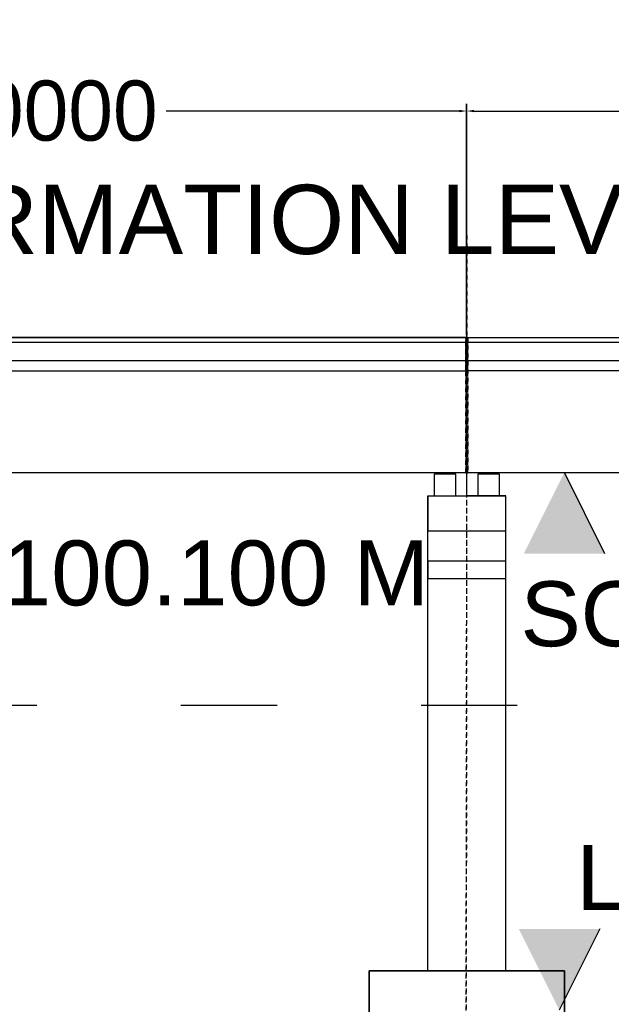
# Model space of a CAD drawing. Header units: inches. Extents: x -1841658761 to 3039153, y 1727 to 2165588347.
# Tile 18 of 38: x 9885 to 9900, y 4564 to 4588. Entities that reach past the tile are written whole.
import ezdxf

# ---------------------------------------------------------------- set-up
doc = ezdxf.new("R2010")
doc.units = ezdxf.units.IN
doc.header["$MEASUREMENT"] = 0
for name, pattern in [('ACAD_ISO03W100', [30, 12, -18]), ('CENTER', [50.8, 31.75, -6.35, 6.35, -6.35]), ('DASHED', [0.75, 0.5, -0.25])]:
    doc.linetypes.add(name, pattern=pattern)
doc.layers.add('CENTER', color=3, linetype='CENTER')
doc.layers.add('STR', color=7, linetype='Continuous', lineweight=25)
doc.styles.add('ROMANS', font='romans.shx', dxfattribs={"height": 2.2})
doc.dimstyles.new('ROMANS', dxfattribs={"dimtxt": 650, "dimasz": 650, "dimexe": 325, "dimexo": 325, "dimgap": 325, "dimtad": 1, "dimdec": 0, "dimzin": 9, "dimdsep": 46, "dimtxsty": 'ROMANS', "dimcen": 325, "dimclrd": 4, "dimclre": 4, "dimclrt": 6, "dimadec": 0, "dimazin": 0, "dimtfac": 1, "dimtdec": 0, "dimtmove": 0, "dimatfit": 3, "dimfxl": 1, "dimtolj": 1, "dimtzin": 9, "dimarcsym": 0})
doc.dimstyles.get("Standard").update_dxf_attribs({"dimtxt": 0.18, "dimasz": 0.18, "dimexe": 0.18, "dimexo": 0.0625, "dimgap": 0.09, "dimtad": 0, "dimtih": 1, "dimtoh": 1, "dimdec": 4, "dimzin": 0, "dimdsep": 46, "dimtxsty": 'Standard', "dimcen": 0.09, "dimadec": 0, "dimazin": 0, "dimtfac": 1, "dimtdec": 4, "dimtofl": 0, "dimtmove": 0, "dimatfit": 3, "dimfxl": 1, "dimtolj": 1, "dimtzin": 0, "dimarcsym": 0})

# ---------------------------------------------------------------- blocks, each defined once
blk = doc.blocks.new('*D150')
at = {"color": 0, "lineweight": -2, "ltscale": 0.02, "transparency": 16777216}
for p, q in [((9873.607, 4580.162), (9873.607, 4586.014)), ((9873.787, 4585.834), (9881.105, 4585.834)), ((9896.103, 4585.834), (9888.785, 4585.834)), ((9896.283, 4580.243), (9896.283, 4586.014))]:
    blk.add_line(p, q, dxfattribs=at)
at = {"color": 0, "ltscale": 0.02, "transparency": 16777216}
for points in [[(9873.787, 4585.864), (9873.787, 4585.804), (9873.607, 4585.834)], [(9896.103, 4585.864), (9896.103, 4585.804), (9896.283, 4585.834)]]:
    blk.add_solid(points, dxfattribs=at)
at = {"layer": 'Defpoints', "color": 0, "ltscale": 0.02, "transparency": 16777216}
for p in [(9896.283, 4585.834), (9896.283, 4580.18), (9873.607, 4580.1)]:
    blk.add_point(p, dxfattribs=at)
at = {"color": 0, "ltscale": 0.02, "transparency": 16777216, "insert": (9884.945, 4585.834), "char_height": 1, "attachment_point": 5}
blk.add_mtext('\\A1;{\\H1.5x;21.0000}', dxfattribs=at)
blk = doc.blocks.new('*D151')
at = {"color": 0, "lineweight": -2, "ltscale": 0.02, "transparency": 16777216}
for p, q in [((9896.294, 4580.162), (9896.294, 4586.014)), ((9896.474, 4585.834), (9903.792, 4585.834)), ((9918.791, 4585.834), (9911.472, 4585.834)), ((9918.971, 4580.243), (9918.971, 4586.014))]:
    blk.add_line(p, q, dxfattribs=at)
at = {"color": 0, "ltscale": 0.02, "transparency": 16777216}
for points in [[(9896.474, 4585.864), (9896.474, 4585.804), (9896.294, 4585.834)], [(9918.791, 4585.864), (9918.791, 4585.804), (9918.971, 4585.834)]]:
    blk.add_solid(points, dxfattribs=at)
at = {"layer": 'Defpoints', "color": 0, "ltscale": 0.02, "transparency": 16777216}
for p in [(9918.971, 4585.834), (9918.971, 4580.18), (9896.294, 4580.1)]:
    blk.add_point(p, dxfattribs=at)
at = {"color": 0, "ltscale": 0.02, "transparency": 16777216, "insert": (9907.632, 4585.834), "char_height": 1, "attachment_point": 5}
blk.add_mtext('\\A1;{\\H1.5x;21.0000}', dxfattribs=at)

msp = doc.modelspace()

# ---------------------------------------------------------------- hatches: boundary and pattern name
at = {"ltscale": 0.02}
for points in [[(9899.74078, 4574.78409), (9898.72828, 4574.78409), (9897.71578, 4574.78409), (9898.72828, 4576.80909)], [(9899.61443, 4565.41924), (9898.60193, 4565.41924), (9897.58943, 4565.41924), (9898.60193, 4563.39424)]]:
    msp.add_hatch(color=256, dxfattribs=at).paths.add_polyline_path(points)

# ---------------------------------------------------------------- linework, layer by layer
at = {"linetype": 'DASHED', "ltscale": 0.02}
for p, q in [((9896.27216, 4542.42762), (9896.29827, 4582.76456)), ((9896.27216, 4542.42762), (9896.29701, 4582.76044)), ((9896.27216, 4542.42762), (9896.29827, 4582.76044)), ((9873.61907, 4580.18414), (9896.29408, 4580.18414)), ((9896.26708, 4580.18002), (9896.24008, 4580.18002)), ((9896.29408, 4580.18002), (9896.24008, 4580.18002)), ((9896.29408, 4580.18414), (9896.26708, 4580.18414)), ((9896.26708, 4580.18414), (9896.26708, 4579.3457)), ((9896.29408, 4580.18414), (9896.26708, 4580.18414)), ((9896.26708, 4580.18414), (9896.26708, 4579.3457)), ((9896.29408, 4580.18414), (9896.26708, 4580.18414)), ((9896.26708, 4580.18414), (9896.26708, 4576.80909)), ((9896.26708, 4580.18414), (9896.26708, 4576.80909)), ((9896.29408, 4580.18414), (9896.26708, 4580.18414)), ((9896.26708, 4580.18414), (9896.26708, 4579.3457)), ((9896.29408, 4580.18414), (9896.26708, 4580.18414)), ((9896.26708, 4580.18414), (9896.26708, 4579.3457)), ((9896.29408, 4580.18414), (9896.26708, 4580.18414)), ((9896.26708, 4580.18414), (9896.26708, 4576.80909)), ((9896.29408, 4580.18414), (9896.26708, 4580.18414)), ((9896.26708, 4580.18414), (9896.26708, 4579.3457)), ((9896.29408, 4580.18414), (9896.26708, 4580.18414)), ((9896.26708, 4580.18414), (9896.26708, 4579.3457)), ((9896.29408, 4580.18414), (9896.26708, 4580.18414)), ((9896.26708, 4580.18414), (9896.26708, 4576.80909)), ((9896.26708, 4580.18414), (9896.26708, 4576.80909)), ((9896.29408, 4580.18414), (9896.26708, 4580.18414)), ((9896.26708, 4580.18414), (9896.26708, 4579.3457)), ((9896.29408, 4580.18414), (9896.26708, 4580.18414)), ((9896.26708, 4580.18414), (9896.26708, 4579.3457)), ((9896.29408, 4580.18414), (9896.26708, 4580.18414)), ((9896.26708, 4580.18414), (9896.26708, 4576.80909)), ((9896.26708, 4580.18414), (9896.26708, 4576.80909)), ((9896.26708, 4580.18414), (9896.26708, 4576.80909)), ((9896.26708, 4580.18414), (9896.26708, 4576.80909)), ((9896.26708, 4576.80909), (9896.26708, 4580.18414)), ((9896.26708, 4576.80909), (9896.26708, 4580.18414)), ((9896.26708, 4576.80909), (9896.26708, 4580.18414)), ((9896.26708, 4576.80909), (9896.26708, 4580.18414)), ((9896.29408, 4580.18002), (9896.26708, 4580.18002)), ((9896.26708, 4580.18002), (9896.26708, 4579.34158)), ((9896.29408, 4580.18002), (9896.26708, 4580.18002)), ((9896.26708, 4580.18002), (9896.26708, 4579.34158)), ((9896.29408, 4580.18002), (9896.26708, 4580.18002)), ((9896.26708, 4580.18002), (9896.26708, 4576.80497)), ((9896.26708, 4580.18002), (9896.26708, 4576.80497)), ((9896.29408, 4580.18002), (9896.26708, 4580.18002)), ((9896.26708, 4580.18002), (9896.26708, 4579.34158)), ((9896.29408, 4580.18002), (9896.26708, 4580.18002)), ((9896.26708, 4580.18002), (9896.26708, 4579.34158)), ((9896.29408, 4580.18002), (9896.26708, 4580.18002)), ((9896.26708, 4580.18002), (9896.26708, 4576.80497)), ((9896.26708, 4579.34158), (9896.26708, 4580.18002)), ((9896.26708, 4579.34158), (9896.26708, 4580.18002)), ((9896.26708, 4576.80497), (9896.26708, 4580.18002)), ((9896.26708, 4576.80497), (9896.26708, 4580.18002)), ((9896.26708, 4579.34158), (9896.26708, 4580.18002)), ((9896.26708, 4579.34158), (9896.26708, 4580.18002)), ((9896.26708, 4576.80497), (9896.26708, 4580.18002)), ((9896.26708, 4579.34158), (9896.26708, 4580.18002)), ((9896.26708, 4579.34158), (9896.26708, 4580.18002)), ((9896.26708, 4576.80497), (9896.26708, 4580.18002)), ((9896.26708, 4576.80497), (9896.26708, 4580.18002)), ((9896.29408, 4580.18002), (9896.26708, 4580.18002)), ((9896.26708, 4580.18002), (9896.26708, 4579.34158)), ((9896.29408, 4580.18002), (9896.26708, 4580.18002)), ((9896.26708, 4580.18002), (9896.26708, 4579.34158)), ((9896.29408, 4580.18002), (9896.26708, 4580.18002)), ((9896.26708, 4580.18002), (9896.26708, 4576.80497)), ((9896.26708, 4580.18002), (9896.26708, 4576.80497)), ((9896.29408, 4580.18002), (9896.26708, 4580.18002)), ((9896.26708, 4580.18002), (9896.26708, 4579.34158)), ((9896.29408, 4580.18002), (9896.26708, 4580.18002)), ((9896.26708, 4580.18002), (9896.26708, 4579.34158)), ((9896.29408, 4580.18002), (9896.26708, 4580.18002)), ((9896.26708, 4580.18002), (9896.26708, 4576.80497)), ((9896.29408, 4580.18002), (9896.26708, 4580.18002)), ((9896.26708, 4580.18002), (9896.26708, 4579.34158)), ((9896.29408, 4580.18002), (9896.26708, 4580.18002)), ((9896.26708, 4580.18002), (9896.26708, 4579.34158)), ((9896.29408, 4580.18002), (9896.26708, 4580.18002)), ((9896.26708, 4580.18002), (9896.26708, 4576.80497)), ((9896.26708, 4580.18002), (9896.26708, 4576.80497)), ((9896.29408, 4580.18002), (9896.26708, 4580.18002)), ((9896.26708, 4580.18002), (9896.26708, 4579.34158)), ((9896.29408, 4580.18002), (9896.26708, 4580.18002)), ((9896.26708, 4580.18002), (9896.26708, 4579.34158)), ((9896.29408, 4580.18002), (9896.26708, 4580.18002)), ((9896.26708, 4580.18002), (9896.26708, 4576.80497)), ((9896.26708, 4580.18002), (9896.26708, 4576.80497)), ((9896.26708, 4580.18002), (9896.26708, 4576.80497)), ((9896.26708, 4580.18002), (9896.26708, 4576.80497)), ((9896.26708, 4576.80497), (9896.26708, 4580.18002)), ((9896.26708, 4576.80497), (9896.26708, 4580.18002)), ((9896.26708, 4576.80497), (9896.26708, 4580.18002)), ((9896.26708, 4576.80497), (9896.26708, 4580.18002)), ((9896.26708, 4576.80497), (9896.26708, 4580.18002)), ((9896.26708, 4580.18002), (9896.26708, 4576.80497)), ((9896.26708, 4580.18002), (9896.26708, 4576.80497)), ((9896.26708, 4580.18002), (9896.26708, 4576.80497)), ((9896.26708, 4580.18002), (9896.26708, 4576.80497)), ((9896.26708, 4580.18002), (9896.26708, 4576.80497)), ((9896.26708, 4580.18002), (9896.26708, 4576.80497)), ((9896.29408, 4580.18414), (9918.96908, 4580.18414)), ((9896.29408, 4576.80909), (9896.29408, 4580.18414)), ((9896.29408, 4580.18002), (9896.32108, 4580.18002)), ((9896.29408, 4580.18002), (9896.32108, 4580.18002)), ((9896.29408, 4580.18002), (9896.32108, 4580.18002)), ((9896.29408, 4580.18002), (9896.32108, 4580.18002)), ((9896.29408, 4580.18002), (9896.32108, 4580.18002)), ((9896.29408, 4580.18002), (9896.32108, 4580.18002)), ((9896.29408, 4580.18002), (9896.32108, 4580.18002)), ((9896.29408, 4580.18002), (9896.32108, 4580.18002)), ((9896.29408, 4580.18002), (9896.32108, 4580.18002)), ((9896.29408, 4579.34158), (9896.29408, 4580.18002)), ((9896.29408, 4576.80497), (9896.29408, 4580.18002)), ((9896.29408, 4576.80497), (9896.29408, 4580.18002)), ((9896.32108, 4579.3457), (9896.32108, 4580.18414)), ((9896.32108, 4579.3457), (9896.32108, 4580.18414)), ((9896.32108, 4576.80909), (9896.32108, 4580.18414)), ((9896.32108, 4576.80909), (9896.32108, 4580.18414)), ((9896.32108, 4579.3457), (9896.32108, 4580.18414)), ((9896.32108, 4579.3457), (9896.32108, 4580.18414)), ((9896.32108, 4576.80909), (9896.32108, 4580.18414)), ((9896.32108, 4579.3457), (9896.32108, 4580.18414)), ((9896.32108, 4579.3457), (9896.32108, 4580.18414)), ((9896.32108, 4576.80909), (9896.32108, 4580.18414)), ((9896.32108, 4576.80909), (9896.32108, 4580.18414)), ((9896.32108, 4579.3457), (9896.32108, 4580.18414)), ((9896.32108, 4579.3457), (9896.32108, 4580.18414)), ((9896.32108, 4576.80909), (9896.32108, 4580.18414)), ((9896.32108, 4576.80909), (9896.32108, 4580.18414)), ((9896.32108, 4576.80909), (9896.32108, 4580.18414)), ((9896.32108, 4576.80909), (9896.32108, 4580.18414)), ((9896.32108, 4580.18414), (9896.32108, 4576.80909)), ((9896.32108, 4580.18414), (9896.32108, 4576.80909)), ((9896.32108, 4580.18414), (9896.32108, 4576.80909)), ((9896.32108, 4580.18414), (9896.32108, 4576.80909)), ((9896.32108, 4580.18414), (9896.32108, 4576.80909)), ((9896.32108, 4579.34158), (9896.32108, 4580.18002)), ((9896.32108, 4579.34158), (9896.32108, 4580.18002)), ((9896.32108, 4576.80497), (9896.32108, 4580.18002)), ((9896.32108, 4576.80497), (9896.32108, 4580.18002)), ((9896.32108, 4579.34158), (9896.32108, 4580.18002)), ((9896.32108, 4579.34158), (9896.32108, 4580.18002)), ((9896.32108, 4576.80497), (9896.32108, 4580.18002)), ((9896.32108, 4580.18002), (9896.32108, 4579.34158)), ((9896.32108, 4580.18002), (9896.32108, 4579.34158)), ((9896.32108, 4580.18002), (9896.32108, 4576.80497)), ((9896.32108, 4580.18002), (9896.32108, 4576.80497)), ((9896.32108, 4580.18002), (9896.32108, 4579.34158)), ((9896.32108, 4580.18002), (9896.32108, 4579.34158)), ((9896.32108, 4580.18002), (9896.32108, 4576.80497)), ((9896.32108, 4580.18002), (9896.32108, 4579.34158)), ((9896.32108, 4580.18002), (9896.32108, 4579.34158)), ((9896.32108, 4580.18002), (9896.32108, 4576.80497)), ((9896.32108, 4580.18002), (9896.32108, 4576.80497)), ((9896.32108, 4579.34158), (9896.32108, 4580.18002)), ((9896.32108, 4579.34158), (9896.32108, 4580.18002)), ((9896.32108, 4576.80497), (9896.32108, 4580.18002)), ((9896.32108, 4576.80497), (9896.32108, 4580.18002)), ((9896.32108, 4579.34158), (9896.32108, 4580.18002)), ((9896.32108, 4579.34158), (9896.32108, 4580.18002)), ((9896.32108, 4576.80497), (9896.32108, 4580.18002)), ((9896.32108, 4579.34158), (9896.32108, 4580.18002)), ((9896.32108, 4579.34158), (9896.32108, 4580.18002)), ((9896.32108, 4576.80497), (9896.32108, 4580.18002)), ((9896.32108, 4576.80497), (9896.32108, 4580.18002)), ((9896.32108, 4579.34158), (9896.32108, 4580.18002)), ((9896.32108, 4579.34158), (9896.32108, 4580.18002)), ((9896.32108, 4576.80497), (9896.32108, 4580.18002)), ((9896.32108, 4576.80497), (9896.32108, 4580.18002)), ((9896.32108, 4576.80497), (9896.32108, 4580.18002)), ((9896.32108, 4576.80497), (9896.32108, 4580.18002)), ((9896.32108, 4580.18002), (9896.32108, 4576.80497)), ((9896.32108, 4580.18002), (9896.32108, 4576.80497)), ((9896.32108, 4580.18002), (9896.32108, 4576.80497)), ((9896.32108, 4580.18002), (9896.32108, 4576.80497)), ((9896.32108, 4580.18002), (9896.32108, 4576.80497)), ((9896.32108, 4576.80497), (9896.32108, 4580.18002)), ((9896.32108, 4576.80497), (9896.32108, 4580.18002)), ((9896.32108, 4576.80497), (9896.32108, 4580.18002)), ((9896.32108, 4576.80497), (9896.32108, 4580.18002)), ((9896.32108, 4576.80497), (9896.32108, 4580.18002)), ((9896.32108, 4576.80497), (9896.32108, 4580.18002)), ((9896.26708, 4579.3457), (9896.32108, 4579.3457)), ((9896.26708, 4579.3457), (9896.32108, 4579.3457)), ((9896.26708, 4579.3457), (9896.32108, 4579.3457)), ((9896.26708, 4579.3457), (9896.32108, 4579.3457)), ((9896.26708, 4579.3457), (9896.32108, 4579.3457)), ((9896.26708, 4579.3457), (9896.32108, 4579.3457)), ((9896.26708, 4579.3457), (9896.32108, 4579.3457)), ((9896.26708, 4579.3457), (9896.32108, 4579.3457)), ((9896.26708, 4579.3457), (9896.32108, 4579.3457)), ((9896.26708, 4579.3457), (9896.32108, 4579.3457)), ((9896.26708, 4579.3457), (9896.32108, 4579.3457)), ((9896.26708, 4579.3457), (9896.32108, 4579.3457)), ((9896.26708, 4579.34158), (9896.32108, 4579.34158)), ((9896.26708, 4579.34158), (9896.32108, 4579.34158)), ((9896.26708, 4579.34158), (9896.32108, 4579.34158)), ((9896.26708, 4579.34158), (9896.32108, 4579.34158)), ((9896.26708, 4579.34158), (9896.32108, 4579.34158)), ((9896.26708, 4579.34158), (9896.32108, 4579.34158)), ((9896.32108, 4579.34158), (9896.26708, 4579.34158)), ((9896.32108, 4579.34158), (9896.26708, 4579.34158)), ((9896.32108, 4579.34158), (9896.26708, 4579.34158)), ((9896.32108, 4579.34158), (9896.26708, 4579.34158)), ((9896.32108, 4579.34158), (9896.26708, 4579.34158)), ((9896.32108, 4579.34158), (9896.26708, 4579.34158)), ((9896.32108, 4579.34158), (9896.26708, 4579.34158)), ((9896.32108, 4579.34158), (9896.26708, 4579.34158)), ((9896.32108, 4579.34158), (9896.26708, 4579.34158)), ((9896.26708, 4579.34158), (9896.32108, 4579.34158)), ((9896.26708, 4579.34158), (9896.32108, 4579.34158)), ((9896.26708, 4579.34158), (9896.32108, 4579.34158)), ((9896.26708, 4579.34158), (9896.32108, 4579.34158)), ((9896.26708, 4579.34158), (9896.32108, 4579.34158)), ((9896.26708, 4579.34158), (9896.32108, 4579.34158)), ((9896.26708, 4579.34158), (9896.32108, 4579.34158)), ((9896.26708, 4579.34158), (9896.32108, 4579.34158)), ((9896.26708, 4579.34158), (9896.32108, 4579.34158)), ((9896.26708, 4579.34158), (9896.32108, 4579.34158)), ((9896.26708, 4579.34158), (9896.32108, 4579.34158)), ((9896.26708, 4579.34158), (9896.32108, 4579.34158)), ((9896.26942, 4557.98393), (9896.29489, 4578.43123))]:
    msp.add_line(p, q, dxfattribs=at)
at = {"color": 0, "ltscale": 0.02}
for p, q in [((9873.61907, 4580.18414), (9896.29408, 4580.18414)), ((9896.29408, 4580.18414), (9918.96908, 4580.18414)), ((9896.29408, 4580.05176), (9873.64607, 4580.05176)), ((9918.96908, 4580.05176), (9896.32108, 4580.05176)), ((9873.64607, 4579.61047), (9896.28866, 4579.61047)), ((9896.32108, 4579.61047), (9918.96366, 4579.61047)), ((9896.29343, 4579.34158), (9873.64607, 4579.3457)), ((9918.96843, 4579.34158), (9896.32108, 4579.3457)), ((9895.63253, 4576.76689), (9895.63253, 4576.80909)), ((9895.63253, 4576.76689), (9895.63253, 4576.80909)), ((9895.63253, 4576.76689), (9895.63253, 4576.80909)), ((9895.63253, 4576.76689), (9895.63253, 4576.80909)), ((9895.63253, 4576.76689), (9895.63253, 4576.80909)), ((9895.63258, 4576.76689), (9895.63253, 4576.80497)), ((9895.63258, 4576.76689), (9895.63253, 4576.80497)), ((9895.63258, 4576.76689), (9895.63253, 4576.80497)), ((9895.63258, 4576.76689), (9895.63253, 4576.80497)), ((9895.63258, 4576.76689), (9895.63253, 4576.80497)), ((9895.8574, 4576.76689), (9895.63253, 4576.76689)), ((9895.8574, 4576.76689), (9895.63253, 4576.76689)), ((9895.8574, 4576.76689), (9895.63253, 4576.76689)), ((9895.8574, 4576.76689), (9895.63253, 4576.76689)), ((9895.8574, 4576.76689), (9895.63253, 4576.76689)), ((9895.63258, 4576.76689), (9895.63258, 4576.80909)), ((9895.63258, 4576.76689), (9895.63258, 4576.80497)), ((9895.85744, 4576.76689), (9895.63258, 4576.76689)), ((9896.01768, 4576.76689), (9895.7466, 4576.76689)), ((9896.01768, 4576.76689), (9895.7466, 4576.76689)), ((9896.01768, 4576.76689), (9895.7466, 4576.76689)), ((9896.01768, 4576.76689), (9895.7466, 4576.76689)), ((9896.01768, 4576.76689), (9895.7466, 4576.76689)), ((9896.01773, 4576.76689), (9895.74664, 4576.76689)), ((9895.8574, 4576.76689), (9895.8574, 4576.80909)), ((9895.8574, 4576.76689), (9895.8574, 4576.80909)), ((9895.8574, 4576.76689), (9895.8574, 4576.80909)), ((9895.8574, 4576.76689), (9895.8574, 4576.80909)), ((9895.8574, 4576.76689), (9895.8574, 4576.80909)), ((9895.8574, 4576.76689), (9895.8574, 4576.80497)), ((9895.8574, 4576.76689), (9895.8574, 4576.80497)), ((9895.8574, 4576.76689), (9895.85744, 4576.80497)), ((9895.8574, 4576.76689), (9895.8574, 4576.80497)), ((9895.8574, 4576.76689), (9895.8574, 4576.80497)), ((9895.8574, 4576.76689), (9895.8574, 4576.80497)), ((9895.85744, 4576.76689), (9895.85744, 4576.80909)), ((9896.69702, 4576.80909), (9896.69702, 4576.76689)), ((9896.69702, 4576.80909), (9896.69702, 4576.76689)), ((9896.69702, 4576.80909), (9896.69702, 4576.76689)), ((9896.69702, 4576.80909), (9896.69702, 4576.76689)), ((9896.69702, 4576.80909), (9896.69702, 4576.76689)), ((9896.69706, 4576.80909), (9896.69706, 4576.76689)), ((9896.95054, 4576.76689), (9896.72568, 4576.76689)), ((9896.95054, 4576.76689), (9896.72568, 4576.76689)), ((9896.95054, 4576.76689), (9896.72568, 4576.76689)), ((9896.95054, 4576.76689), (9896.72568, 4576.76689)), ((9896.95054, 4576.76689), (9896.72568, 4576.76689)), ((9896.95059, 4576.76689), (9896.72573, 4576.76689)), ((9897.11083, 4576.76689), (9896.83974, 4576.76689)), ((9897.11083, 4576.76689), (9896.83974, 4576.76689)), ((9897.11083, 4576.76689), (9896.83974, 4576.76689)), ((9897.11083, 4576.76689), (9896.83974, 4576.76689)), ((9897.11083, 4576.76689), (9896.83974, 4576.76689)), ((9897.11087, 4576.76689), (9896.83979, 4576.76689)), ((9896.95054, 4576.76689), (9896.95054, 4576.80909)), ((9896.95054, 4576.76689), (9896.95054, 4576.80909)), ((9896.95054, 4576.76689), (9896.95054, 4576.80909)), ((9896.95054, 4576.76689), (9896.95054, 4576.80909)), ((9896.95054, 4576.76689), (9896.95054, 4576.80909)), ((9896.95059, 4576.76689), (9896.95059, 4576.80909)), ((9895.31733, 4574.16448), (9895.31733, 4576.22472)), ((9895.31733, 4576.22472), (9895.5342, 4576.22472)), ((9895.31733, 4576.22472), (9895.31733, 4575.35725)), ((9895.31733, 4574.16448), (9895.31733, 4576.22472)), ((9895.31733, 4576.22472), (9895.5342, 4576.22472)), ((9895.31733, 4576.22472), (9895.31733, 4575.35725)), ((9895.31733, 4574.16448), (9895.31733, 4576.22472)), ((9895.31733, 4576.22472), (9895.5342, 4576.22472)), ((9895.31733, 4576.22472), (9895.31733, 4575.35725)), ((9895.31733, 4574.16448), (9895.31733, 4576.22472)), ((9895.31733, 4576.22472), (9895.5342, 4576.22472)), ((9895.31733, 4576.22472), (9895.31733, 4575.35725)), ((9895.31733, 4574.16448), (9895.31733, 4576.22472)), ((9895.31733, 4576.22472), (9895.5342, 4576.22472)), ((9895.31733, 4576.22472), (9895.31733, 4575.35725)), ((9895.31738, 4574.16448), (9895.31738, 4576.22472)), ((9895.31738, 4576.22472), (9895.53425, 4576.22472)), ((9895.31738, 4576.22472), (9895.31738, 4575.35725)), ((9895.5342, 4576.22472), (9897.26914, 4576.22472)), ((9895.5342, 4576.22472), (9897.26914, 4576.22472)), ((9895.5342, 4576.22472), (9897.26914, 4576.22472)), ((9895.5342, 4576.22472), (9897.26914, 4576.22472)), ((9895.5342, 4576.22472), (9897.26914, 4576.22472)), ((9895.53425, 4576.22472), (9897.26918, 4576.22472)), ((9897.26914, 4576.22472), (9896.29324, 4576.22472)), ((9897.26914, 4576.22472), (9896.29324, 4576.22472)), ((9897.26914, 4576.22472), (9896.29324, 4576.22472)), ((9897.26914, 4576.22472), (9896.29324, 4576.22472)), ((9897.26914, 4576.22472), (9896.29324, 4576.22472)), ((9897.26918, 4576.22472), (9896.29328, 4576.22472)), ((9897.11083, 4576.22472), (9897.11083, 4576.32661)), ((9897.11083, 4576.22472), (9897.11083, 4576.32661)), ((9897.11083, 4576.22472), (9897.11083, 4576.32661)), ((9897.11083, 4576.22472), (9897.11083, 4576.32661)), ((9897.11083, 4576.22472), (9897.11083, 4576.32661)), ((9897.26914, 4576.22472), (9897.11083, 4576.22472)), ((9897.26914, 4576.22472), (9897.11083, 4576.22472)), ((9897.26914, 4576.22472), (9897.11083, 4576.22472)), ((9897.26914, 4576.22472), (9897.11083, 4576.22472)), ((9897.26914, 4576.22472), (9897.11083, 4576.22472)), ((9897.11087, 4576.22472), (9897.11087, 4576.32661)), ((9897.26918, 4576.22472), (9897.11087, 4576.22472)), ((9897.26914, 4574.16448), (9897.26914, 4576.22472)), ((9897.26914, 4574.16448), (9897.26914, 4576.22472)), ((9897.26914, 4574.16448), (9897.26914, 4576.22472)), ((9897.26914, 4574.16448), (9897.26914, 4576.22472)), ((9897.26914, 4574.16448), (9897.26914, 4576.22472)), ((9897.26918, 4574.16448), (9897.26918, 4576.22472)), ((9895.31733, 4575.35725), (9897.26914, 4575.35725)), ((9895.31733, 4575.35725), (9897.26914, 4575.35725)), ((9895.31733, 4575.35725), (9897.26914, 4575.35725)), ((9895.31733, 4575.35725), (9897.26914, 4575.35725)), ((9895.31733, 4575.35725), (9897.26914, 4575.35725)), ((9895.31738, 4575.35725), (9897.26918, 4575.35725)), ((9897.26911, 4574.59822), (9895.31731, 4574.59822)), ((9895.31731, 4574.59822), (9895.31731, 4574.16448)), ((9897.26911, 4574.59822), (9895.31731, 4574.59822)), ((9895.31731, 4574.59822), (9895.31731, 4574.16448)), ((9897.26911, 4574.59822), (9895.31731, 4574.59822)), ((9895.31731, 4574.59822), (9895.31731, 4574.16448)), ((9897.26911, 4574.59822), (9895.31731, 4574.59822)), ((9895.31731, 4574.59822), (9895.31731, 4574.16448)), ((9897.26911, 4574.59822), (9895.31731, 4574.59822)), ((9895.31731, 4574.59822), (9895.31731, 4574.16448)), ((9897.26916, 4574.59822), (9895.31735, 4574.59822)), ((9895.31735, 4574.59822), (9895.31735, 4574.16448)), ((9895.31731, 4574.16448), (9897.26911, 4574.16448)), ((9895.31731, 4573.35123), (9895.31731, 4574.16448)), ((9895.31731, 4574.16448), (9897.26911, 4574.16448)), ((9895.31731, 4573.35123), (9895.31731, 4574.16448)), ((9895.31731, 4574.16448), (9897.26911, 4574.16448)), ((9895.31731, 4573.35123), (9895.31731, 4574.16448)), ((9895.31731, 4574.16448), (9897.26911, 4574.16448)), ((9895.31731, 4573.35123), (9895.31731, 4574.16448)), ((9895.31731, 4574.16448), (9897.26911, 4574.16448)), ((9895.31731, 4573.35123), (9895.31731, 4574.16448)), ((9895.31735, 4574.16448), (9897.26916, 4574.16448)), ((9895.31735, 4573.35123), (9895.31735, 4574.16448)), ((9897.26911, 4573.35123), (9897.26911, 4574.16448)), ((9897.26911, 4573.35123), (9897.26911, 4574.16448)), ((9897.26911, 4573.35123), (9897.26911, 4574.16448)), ((9897.26911, 4573.35123), (9897.26911, 4574.16448)), ((9897.26911, 4573.35123), (9897.26911, 4574.16448)), ((9897.26916, 4573.35123), (9897.26916, 4574.16448))]:
    msp.add_line(p, q, dxfattribs=at)
at = {"ltscale": 0.02}
for p, q in [((9873.61907, 4580.18414), (9896.29408, 4580.18414)), ((9895.83961, 4580.18414), (9879.01907, 4580.18414)), ((9896.32108, 4580.18414), (9890.19161, 4580.18414)), ((9896.29408, 4576.80909), (9896.29408, 4580.18414)), ((9896.29408, 4576.80909), (9896.29408, 4580.18414)), ((9896.29408, 4576.80909), (9896.29408, 4580.18414)), ((9896.29408, 4576.80909), (9896.29408, 4580.18414)), ((9896.29408, 4576.80909), (9896.29408, 4580.18414)), ((9896.29408, 4576.80909), (9896.29408, 4580.18414)), ((9896.29408, 4580.18414), (9918.96908, 4580.18414)), ((9896.29408, 4576.80909), (9896.29408, 4580.18414)), ((9896.29408, 4576.80909), (9896.29408, 4580.18414)), ((9896.29408, 4576.80909), (9896.29408, 4580.18414)), ((9896.29408, 4576.80497), (9896.29408, 4580.18002)), ((9896.29408, 4576.80497), (9896.29408, 4580.18002)), ((9896.29408, 4576.80497), (9896.29408, 4580.18002)), ((9896.29408, 4576.80497), (9896.29408, 4580.18002)), ((9896.29408, 4576.80497), (9896.29408, 4580.18002)), ((9896.29408, 4576.80497), (9896.29408, 4580.18002)), ((9896.29408, 4576.80497), (9896.29408, 4580.18002)), ((9896.29408, 4576.80497), (9896.29408, 4580.18002)), ((9896.29408, 4576.80497), (9896.29408, 4580.18002)), ((9896.29408, 4576.80497), (9896.29408, 4580.18002)), ((9896.29408, 4576.80497), (9896.29408, 4580.18002)), ((9896.29408, 4576.80497), (9896.29408, 4580.18002)), ((9896.29408, 4576.80497), (9896.29408, 4580.18002)), ((9896.29408, 4576.80497), (9896.29408, 4580.18002)), ((9896.29408, 4576.80497), (9896.29408, 4580.18002)), ((9896.29408, 4576.80497), (9896.29408, 4580.18002)), ((9896.29408, 4576.80497), (9896.29408, 4580.18002)), ((9896.29408, 4576.80497), (9896.29408, 4580.18002)), ((9896.29408, 4576.80909), (9896.29408, 4580.17059)), ((9879.2969, 4576.80909), (9907.6071, 4576.80909)), ((9896.26708, 4576.80909), (9896.29408, 4576.80909)), ((9896.26708, 4576.80909), (9896.29408, 4576.80909)), ((9896.29408, 4576.80497), (9896.26708, 4576.80497)), ((9896.26708, 4576.80497), (9896.29408, 4576.80497)), ((9896.26708, 4576.80497), (9896.29408, 4576.80497)), ((9896.29408, 4576.80497), (9896.26708, 4576.80497)), ((9896.26708, 4576.80497), (9896.29408, 4576.80497)), ((9896.26708, 4576.80497), (9896.29408, 4576.80497)), ((9896.29319, 4576.22472), (9896.29319, 4576.84188)), ((9896.29324, 4576.22472), (9896.29324, 4576.84188)), ((9896.29408, 4576.80909), (9896.32108, 4576.80909)), ((9896.29408, 4576.80909), (9896.32108, 4576.80909)), ((9896.29408, 4576.80497), (9896.32108, 4576.80497)), ((9896.29408, 4576.80497), (9896.32108, 4576.80497)), ((9896.29408, 4576.80497), (9896.32108, 4576.80497)), ((9896.29408, 4576.80497), (9896.32108, 4576.80497)), ((9899.74078, 4574.78409), (9898.72828, 4576.80909)), ((9896.56866, 4576.22472), (9896.29319, 4576.22472)), ((9896.5687, 4576.22472), (9896.29324, 4576.22472)), ((9895.31735, 4564.36879), (9895.31731, 4574.16448)), ((9895.31735, 4564.36879), (9895.31736, 4574.16448)), ((9897.26911, 4571.20733), (9897.26911, 4573.35123)), ((9897.26916, 4571.20733), (9897.26916, 4573.35123)), ((9897.26903, 4564.36879), (9897.26911, 4571.20733)), ((9899.61443, 4565.41924), (9898.60193, 4563.39424))]:
    msp.add_line(p, q, dxfattribs=at)
at = {"linetype": 'ACAD_ISO03W100', "ltscale": 0.2}
msp.add_line((9933.55284, 4570.99156), (9853.3313, 4570.99156), dxfattribs=at)
at = {"color": 0, "ltscale": 0.02}
for points in [[(9896.01768, 4576.22472), (9896.01768, 4576.76689), (9895.47551, 4576.76689), (9895.47551, 4576.22472)], [(9896.01768, 4576.22472), (9896.01768, 4576.76689), (9895.47551, 4576.76689), (9895.47551, 4576.22472)], [(9896.01768, 4576.22472), (9896.01768, 4576.76689), (9895.47551, 4576.76689), (9895.47551, 4576.22472)], [(9896.01768, 4576.22472), (9896.01768, 4576.76689), (9895.47551, 4576.76689), (9895.47551, 4576.22472)], [(9896.01768, 4576.22472), (9896.01768, 4576.76689), (9895.47551, 4576.76689), (9895.47551, 4576.22472)], [(9896.01773, 4576.22472), (9896.01773, 4576.76689), (9895.47556, 4576.76689), (9895.47556, 4576.22472)], [(9897.11083, 4576.22472), (9897.11083, 4576.76689), (9896.56866, 4576.76689), (9896.56866, 4576.22472)], [(9897.11083, 4576.22472), (9897.11083, 4576.76689), (9896.56866, 4576.76689), (9896.56866, 4576.22472)], [(9897.11083, 4576.22472), (9897.11083, 4576.76689), (9896.56866, 4576.76689), (9896.56866, 4576.22472)], [(9897.11083, 4576.22472), (9897.11083, 4576.76689), (9896.56866, 4576.76689), (9896.56866, 4576.22472)], [(9897.11083, 4576.22472), (9897.11083, 4576.76689), (9896.56866, 4576.76689), (9896.56866, 4576.22472)], [(9897.11087, 4576.22472), (9897.11087, 4576.76689), (9896.5687, 4576.76689), (9896.5687, 4576.22472)]]:
    msp.add_lwpolyline(points, dxfattribs=at)
at = {"layer": 'STR', "color": 0}
for p, q in [((9890.19161, 4580.18414), (9896.29408, 4580.18414)), ((9894.61223, 4564.36879), (9896.7809, 4564.36879)), ((9897.97386, 4564.36879), (9895.80518, 4564.36879))]:
    msp.add_line(p, q, dxfattribs=at)
at = {"layer": 'STR', "color": 0, "ltscale": 1000}
for points in [[(9893.85327, 4564.36879), (9898.73278, 4564.36879), (9898.73278, 4562.41698), (9893.85327, 4562.41698)], [(9898.73281, 4564.36879), (9893.8533, 4564.36879), (9893.8533, 4562.41698), (9898.73281, 4562.41698)]]:
    msp.add_lwpolyline(points, close=True, dxfattribs=at)

# ---------------------------------------------------------------- texts
at = {"color": 0, "ltscale": 5, "insert": (9880.49141, 4583.99248), "char_height": 1.728, "attachment_point": 1}
msp.add_mtext('{\\fArial|b0|i0|c0|p34;FORMATION LEVEL 103.675 M}', dxfattribs=at)
at = {"ltscale": 5, "char_height": 1.62, "attachment_point": 1}
for s, insert in [('{\\fArial|b0|i0|c0|p34;H.F.L.-100.100 M}', (9877.73952, 4575.1143)), ('{\\fArial|b0|i0|c0|p34;SOF.LE.-101.600 M}', (9897.6306, 4574.0935)), ('{\\fArial|b0|i0|c0|p34;L.W.L. 95.640 M}', (9899.02688, 4567.51096))]:
    msp.add_mtext(s, dxfattribs=dict(at, insert=insert))

# ---------------------------------------------------------------- dimensions: what is measured, and where the dimension line sits
at = {"ltscale": 0.02}
for base, p1, p2, picture, middle in [((9896.28341, 4585.83365), (9873.60695, 4580.09977), (9896.28341, 4580.18002), '*D150', (9884.94518, 4585.83365)), ((9918.97057, 4585.83365), (9896.2941, 4580.09977), (9918.97057, 4580.18002), '*D151', (9907.63234, 4585.83365))]:
    dim = msp.add_linear_dim(base=base, p1=p1, p2=p2, text='{\\H1.5x;21.0000}', dimstyle='Standard', override={"dimtxt": 1, "dimfxl": 300}, dxfattribs=at)
    dim.commit()
    dim.dimension.update_dxf_attribs({"geometry": picture, "text_midpoint": middle})

# ---------------------------------------------------------------- leaders
at = {"layer": 'CENTER', "color": 0, "linetype": 'Continuous'}
msp.add_leader([(9811.15951, 4448.67688), (9815.2874, 4450.01612), (9828.43981, 4450.01612)], dimstyle='ROMANS', override={"dimtxt": 750, "dimlfac": 0.5, "dimdle": 325, "dimclrt": 2, "dimfxl": 100, "dimfxlon": 1}, dxfattribs=at)

doc.saveas('drawing.dxf')
